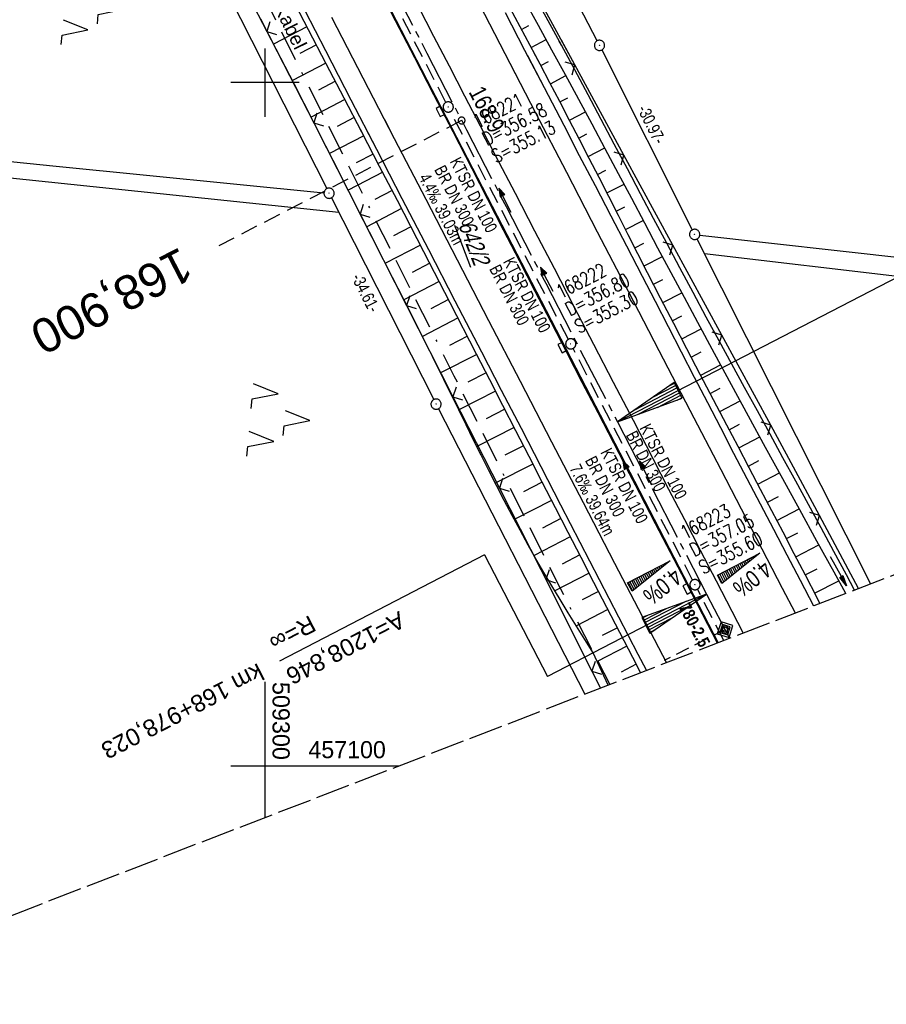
# Model space of a CAD drawing. Extents: x 508896 to 509497, y 457065 to 458031.
# Tile 3 of 44: x 509264 to 509391, y 457065 to 457209. Entities that reach past the tile are written whole.
import ezdxf
from ezdxf.enums import TextEntityAlignment as Align

# ---------------------------------------------------------------- set-up
doc = ezdxf.new("R2010")
doc.units = 0
doc.header["$LTSCALE"] = 10
doc.header["$MEASUREMENT"] = 0
for name, pattern in [('ACAD_ISO16W100', [73, 15, -6.5, 15, -6.5, 15, -7, 1, -7]), ('ACHSE', [5.5, 4, -0.5, 0.5, -0.5]), ('AUSGEZOGEN', [0]), ('LT00', [0]), ('LT14', [0.6, 0.5, -0.1]), ('LT17', [0.15, 0.1, -0.05]), ('STRICHLINIE2', [0.375, 0.25, -0.125])]:
    doc.linetypes.add(name, pattern=pattern)
doc.layers.get('0').update_dxf_attribs({"linetype": 'LT00'})
for name, color, linetype in [('--EK_FBR', 1, 'LT00'), ('--EK_Halt-Pfeil', 4, 'LT00'), ('--EK_Haltung', 7, 'STRICHLINIE2'), ('--EK_Haltung-Text', 140, 'LT00'), ('--EK_Schacht-Text', 5, 'LT00'), ('--EK_ST-93-1', 30, 'LT17'), ('--EK_STATIONSZEICHEN', 19, 'LT00'), ('--EK_STATIONSZEICHEN_NR', 19, 'LT17'), ('--EL_DFK_AB_L', 21, 'LT00'), ('--EL_DFK_AB_P', 7, 'LT00'), ('--EL_Halt-Pfeil', 4, 'LT00'), ('--EL_Haltung', 182, 'STRICHLINIE2'), ('--EL_Haltung-Text', 182, 'LT00'), ('-AX-093', 35, 'ACHSE'), ('-EL-93-1', 250, 'LT00'), ('-QUE-20O', 11, 'LT00'), ('-QUE-20W', 11, 'LT00'), ('-ST-93-1', 250, 'LT00'), ('-STATIONSZEICHEN', 19, 'LT00'), ('-STATIONZEICHEN_NR', 19, 'LT00'), ('ABSTAND', 8, 'LT00'), ('BAB-KABEL', 220, 'ACAD_ISO16W100'), ('BAB-KABEL_TEXT', 221, 'Continuous'), ('DFK_AB_FLNR', 7, 'Continuous'), ('DFK_AB_L', 21, 'LT00'), ('DFK_AB_P', 7, 'LT00'), ('DFK_KATASTER', 250, 'LT00'), ('DFK_NUTZUNG', 250, 'LT00'), ('DFK_TOPO-ANL', 252, 'LT00'), ('PFEIL', 140, 'AUSGEZOGEN'), ('V113_AFBR_BAB', 250, 'LT00'), ('V113_BOESCH', 250, 'LT00'), ('V113_BOSCHUNG', 250, 'LT00'), ('V113_GRABEN', 250, 'LT00'), ('V113_H_BORD', 8, 'LT00'), ('V113_KA_PRUF', 182, 'LT00'), ('V113_LD_MARK', 250, 'LT00'), ('V113_RASTER', 250, 'LT00'), ('V113_SINKK', 182, 'LT00'), ('V113_ZAUN', 40, 'LT00'), ('V114_AFBR_BAB', 250, 'LT00'), ('V114_BOESCH', 250, 'LT00'), ('V114_BOSCHUNG', 250, 'LT00'), ('V114_GRABEN', 250, 'LT00'), ('V114_H_BORD', 8, 'LT00'), ('V114_KA_PRUF', 182, 'LT00'), ('V114_LD_MARK', 250, 'LT00'), ('V114_RASTER', 250, 'LT00'), ('V114_SINKK', 182, 'LT00'), ('V114_ZAUN', 40, 'LT00')]:
    doc.layers.add(name, color=color, linetype=linetype)
doc.layers.add('-BLATT_113-RAND', color=7, linetype='LT14', plot=False)
doc.styles.add('Arial', font='ARIAL.TTF')
doc.styles.add('Beschrift', font='ARIAL.TTF')
doc.styles.add('Haltungsbeschriftung', font='ARIAL.TTF', dxfattribs={"width": 0.75})
doc.styles.add('Knoten', font='ARIALBD.TTF', dxfattribs={"width": 0.8, "height": 1.8})
doc.styles.add('schachtbeschriftung', font='romans.shx', dxfattribs={"width": 0.75, "height": 2})
doc.styles.get("Standard").update_dxf_attribs({"font": 'ARIAL.TTF'})

# ---------------------------------------------------------------- blocks, each defined once
blk = doc.blocks.new('SYMB0003')
at = {"color": 0, "linetype": 'ByBlock'}
for p, q in [((-0.015712, 0), (0.010166, 0.012015)), ((0, -0.021257), (-0.015712, 0)), ((0.010166, 0.012015), (0, -0.021257))]:
    blk.add_line(p, q, dxfattribs=at)
for points in [[(-0.031395, 0.499013), (-0.093691, 0.491144), (-0.154509, 0.475528), (-0.21289, 0.452414), (-0.267913, 0.422164), (-0.318712, 0.385257), (-0.364484, 0.342274), (-0.404509, 0.293893), (-0.438154, 0.240877), (-0.464888, 0.184062), (-0.484292, 0.124345), (-0.496058, 0.062667), (-0.5, 0)], [(-0.5, 0), (-0.496058, -0.062667), (-0.484292, -0.124345), (-0.464888, -0.184062), (-0.438154, -0.240877), (-0.404509, -0.293893), (-0.364485, -0.342274), (-0.318712, -0.385257), (-0.267914, -0.422164), (-0.21289, -0.452414), (-0.154509, -0.475529), (-0.093691, -0.491144), (-0.031395, -0.499014), (0.031395, -0.499014)], [(0.5, 0), (0.496057, 0.062667), (0.484292, 0.124345), (0.464888, 0.184062), (0.438153, 0.240877), (0.404509, 0.293893), (0.364484, 0.342274), (0.318712, 0.385257), (0.267913, 0.422164), (0.21289, 0.452414), (0.154509, 0.475528), (0.093691, 0.491144), (0.031395, 0.499013), (-0.031395, 0.499013)], [(0.031395, -0.499014), (0.093691, -0.491144), (0.154509, -0.475529), (0.21289, -0.452414), (0.267914, -0.422164), (0.318712, -0.385257), (0.364485, -0.342274), (0.404509, -0.293893), (0.438154, -0.240877), (0.464889, -0.184062), (0.484292, -0.124345), (0.496058, -0.062667), (0.5, 0)]]:
    blk.add_lwpolyline(points, dxfattribs=at)
blk = doc.blocks.new('SYMB7221')
at = {"color": 0, "linetype": 'ByBlock'}
for p, q in [((0, 0.435), (-0.11, 0.065)), ((0.11, 0.065), (0, 0.435)), ((0.25, 0.065), (0.11, 0.065)), ((-0.35, -0.065), (-0.46, -0.435)), ((0.35, -0.065), (0.24, -0.435))]:
    blk.add_line(p, q, dxfattribs=at)
for points in [[(-0.1, -0.435), (-0.24, -0.435), (-0.35, -0.065)], [(0.6, -0.435), (0.46, -0.435), (0.35, -0.065)]]:
    blk.add_lwpolyline(points, dxfattribs=at)
blk = doc.blocks.new('Pfreil3')
at = {"layer": 'PFEIL'}
blk.add_hatch(color=256, dxfattribs=at).paths.add_polyline_path([(-1.55, 0.27), (-1.55, -0.27), (0, 0)])
for p, q in [((-1.55, 0), (-4.83, 0)), ((-1.55, -0.27), (-1.55, 0.27)), ((-1.55, 0.27), (0, 0)), ((0, 0), (-1.55, -0.27))]:
    blk.add_line(p, q, dxfattribs=at)
blk = doc.blocks.new('SYMB0024')
at = {"color": 0, "linetype": 'ByBlock'}
for p, q in [((-0.5, 0.5), (0, 0)), ((0, 0), (0.5, 0.5))]:
    blk.add_line(p, q, dxfattribs=at)
blk = doc.blocks.new('SYMB0652')
at = {"color": 0, "linetype": 'ByBlock'}
blk.add_lwpolyline([(-0.15, -0.075), (0.15, -0.075), (0.15, 0.075), (-0.15, 0.075), (-0.15, -0.075)], dxfattribs=at)
blk = doc.blocks.new('SYMB0070')
at = {"color": 0, "linetype": 'ByBlock'}
for p, q in [((-0.5, 0), (0.2, 0)), ((0.5, 0), (0.2, 0.1)), ((0.2, 0.1), (0.2, 0)), ((0.468, 0), (0.21, 0.086)), ((0.21, 0.086), (0.21, -0.086)), ((0.21, -0.086), (0.468, 0)), ((0.22, -0.072), (0.437, 0)), ((0.23, -0.058), (0.405, 0)), ((0.24, -0.045), (0.374, 0)), ((0.342, 0), (0.25, 0.031)), ((0.25, 0.031), (0.25, -0.031)), ((0.25, -0.031), (0.342, 0)), ((0.26, -0.017), (0.31, 0)), ((0.27, -0.003), (0.279, 0))]:
    blk.add_line(p, q, dxfattribs=at)
for points in [[(0.2, 0), (0.2, -0.1), (0.5, 0)], [(0.437, 0), (0.22, 0.072), (0.22, -0.072)], [(0.405, 0), (0.23, 0.058), (0.23, -0.058)], [(0.374, 0), (0.24, 0.045), (0.24, -0.045)], [(0.31, 0), (0.26, 0.017), (0.26, -0.017)], [(0.279, 0), (0.27, 0.003), (0.27, -0.003)]]:
    blk.add_lwpolyline(points, dxfattribs=at)
blk = doc.blocks.new('SYMB18')
at = {"color": 0, "linetype": 'ByBlock'}
for p, q in [((1, 0.13), (0, 0)), ((0.000669, 0), (1, 0)), ((0.307692, 0.04), (1, 0.04)), ((0.615385, 0.08), (1, 0.08)), ((0.923077, 0.12), (1, 0.12)), ((0.307692, -0.04), (1, -0.04)), ((0.615385, -0.08), (1, -0.08)), ((0.923077, -0.12), (1, -0.12))]:
    blk.add_line(p, q, dxfattribs=at)
at = {"color": 0, "linetype": 'ByBlock', "flags": 128}
blk.add_lwpolyline([(0, 0), (1, -0.13), (1, 0.13)], dxfattribs=at)
blk = doc.blocks.new('SYMB2')
at = {"color": 0, "linetype": 'ByBlock', "flags": 128}
for points in [[(-0.031395, 0.499013), (-0.093691, 0.491144), (-0.154509, 0.475528), (-0.21289, 0.452414), (-0.267913, 0.422164), (-0.318712, 0.385257), (-0.364484, 0.342274), (-0.404509, 0.293893), (-0.438154, 0.240877), (-0.464888, 0.184062), (-0.484292, 0.124345), (-0.496058, 0.062667), (-0.5, 0)], [(-0.5, 0), (-0.496058, -0.062667), (-0.484292, -0.124345), (-0.464888, -0.184062), (-0.438154, -0.240877), (-0.404509, -0.293893), (-0.364485, -0.342274), (-0.318712, -0.385257), (-0.267914, -0.422164), (-0.21289, -0.452414), (-0.154509, -0.475529), (-0.093691, -0.491144), (-0.031395, -0.499014), (0.031395, -0.499014)], [(0.5, 0), (0.496057, 0.062667), (0.484292, 0.124345), (0.464888, 0.184062), (0.438153, 0.240877), (0.404509, 0.293893), (0.364484, 0.342274), (0.318712, 0.385257), (0.267913, 0.422164), (0.21289, 0.452414), (0.154509, 0.475528), (0.093691, 0.491144), (0.031395, 0.499013), (-0.031395, 0.499013)], [(0.031395, -0.499014), (0.093691, -0.491144), (0.154509, -0.475529), (0.21289, -0.452414), (0.267914, -0.422164), (0.318712, -0.385257), (0.364485, -0.342274), (0.404509, -0.293893), (0.438154, -0.240877), (0.464889, -0.184062), (0.484292, -0.124345), (0.496058, -0.062667), (0.5, 0)]]:
    blk.add_lwpolyline(points, dxfattribs=at)
blk = doc.blocks.new('Netzknoten_SYMB')
at = {"flags": 128}
blk.add_lwpolyline([(0, -0.864), (0.864, 0), (0, 0.864), (-0.864, 0)], close=True, dxfattribs=at)
blk.add_circle((0, 0), 0.36)

msp = doc.modelspace()

# ---------------------------------------------------------------- linework, layer by layer
at = {"layer": '--EK_FBR', "color": 2}
for points in [[(509316.7, 457213.71), (509319.07, 457209.11), (509321.87, 457203.68), (509324.67, 457198.26), (509327.47, 457192.83), (509330.27, 457187.41), (509332.57, 457182.93), (509334.88, 457178.45), (509337.19, 457173.96), (509339.5, 457169.48), (509341.81, 457165), (509344.1, 457160.57), (509346.39, 457156.14), (509348.69, 457151.71), (509350.99, 457147.28), (509353.29, 457142.85), (509357.11, 457135.48), (509360.93, 457128.12), (509364.75, 457120.75), (509366.18, 457117.98)], [(509322.4, 457211.2), (509324.67, 457206.81), (509326.94, 457202.43), (509329.21, 457198.06), (509331.48, 457193.68), (509333.76, 457189.3), (509336.61, 457183.81), (509339.46, 457178.32), (509342.31, 457172.83), (509345.16, 457167.33), (509348.06, 457161.74), (509350.96, 457156.16), (509353.86, 457150.57), (509356.75, 457144.98), (509359.06, 457140.51), (509361.37, 457136.04), (509363.69, 457131.57), (509366, 457127.1), (509368.31, 457122.64), (509369.97, 457119.44)], [(509328.45, 457199.52), (509329.21, 457198.06), (509331.48, 457193.68), (509333.76, 457189.3), (509336.61, 457183.81), (509339.46, 457178.32), (509342.31, 457172.83), (509345.16, 457167.33), (509348.06, 457161.74), (509350.96, 457156.16), (509353.86, 457150.57), (509356.75, 457144.98), (509359.06, 457140.51), (509361.37, 457136.04), (509363.69, 457131.57), (509366, 457127.1), (509368.31, 457122.64), (509369.97, 457119.44)], [(509324.85, 457197.91), (509327.47, 457192.83), (509330.27, 457187.41), (509332.57, 457182.93), (509334.88, 457178.45), (509337.19, 457173.96), (509339.5, 457169.48), (509341.81, 457165), (509344.1, 457160.57), (509346.39, 457156.14), (509348.69, 457151.71), (509350.99, 457147.28), (509353.29, 457142.85), (509357.11, 457135.48), (509360.93, 457128.12), (509364.75, 457120.75), (509366.18, 457117.98)]]:
    msp.add_lwpolyline(points, dxfattribs=at)
at = {"layer": '--EK_FBR'}
for points in [[(509355.81, 457113.98), (509354.62, 457116.29), (509351.79, 457121.75), (509348.96, 457127.22), (509346.14, 457132.69), (509343.31, 457138.16), (509340.42, 457143.75), (509337.52, 457149.35), (509334.62, 457154.94), (509331.72, 457160.54), (509327.84, 457168.02), (509323.96, 457175.51), (509320.09, 457182.99), (509316.36, 457190.2), (509312.63, 457197.41), (509308.91, 457204.63), (509305.87, 457210.5)], [(509335.15, 457210.26), (509338, 457204.76), (509340.85, 457199.26), (509343.71, 457193.76), (509346, 457189.35), (509348.3, 457184.93), (509350.59, 457180.52), (509352.88, 457176.1), (509355.17, 457171.68), (509357.08, 457167.99), (509358.99, 457164.29), (509360.9, 457160.59), (509362.81, 457156.89), (509364.73, 457153.2), (509366.64, 457149.5), (509368.58, 457145.78), (509370.52, 457142.06), (509372.47, 457138.34), (509374.41, 457134.62), (509376.36, 457130.9), (509378.3, 457127.18), (509380.26, 457123.42)], [(509338.41, 457203.98), (509340.85, 457199.26), (509343.71, 457193.76), (509346, 457189.35), (509348.3, 457184.93), (509350.59, 457180.52), (509352.88, 457176.1), (509355.17, 457171.68), (509357.08, 457167.99), (509358.99, 457164.29), (509360.9, 457160.59), (509362.81, 457156.89), (509364.73, 457153.2), (509366.64, 457149.5), (509368.58, 457145.78), (509370.52, 457142.06), (509372.47, 457138.34), (509374.41, 457134.62), (509376.36, 457130.9), (509378.3, 457127.18), (509380.26, 457123.42)], [(509355.81, 457113.98), (509354.62, 457116.29), (509351.79, 457121.75), (509348.96, 457127.22), (509346.14, 457132.69), (509343.31, 457138.16), (509340.42, 457143.75), (509337.52, 457149.35), (509334.62, 457154.94), (509331.72, 457160.54), (509327.84, 457168.02), (509323.96, 457175.51), (509320.09, 457182.99), (509316.36, 457190.2), (509314.71, 457193.38)]]:
    msp.add_lwpolyline(points, dxfattribs=at)
at = {"layer": '--EK_Haltung'}
for p, q in [((509326.48, 457197.09), (509308.83, 457231.42)), ((509344.4, 457162.42), (509327.16, 457195.76)), ((509362.58, 457127.19), (509345.09, 457161.09)), ((509367.14, 457118.35), (509363.27, 457125.86))]:
    msp.add_line(p, q, dxfattribs=at)
at = {"layer": '--EK_ST-93-1', "ltscale": 2.5}
msp.add_line((509328.78, 457194.45), (509293.24, 457176.1), dxfattribs=at)
at = {"layer": '--EK_STATIONSZEICHEN_NR', "ltscale": 2}
msp.add_line((509367.32, 457119.93), (509358.41, 457115.4), dxfattribs=at)
at = {"layer": '--EL_DFK_AB_L'}
for p, q in [((509348.61, 457206.12), (509283.27, 457332.7)), ((509241.32, 457318.02), (509309.05, 457184.48)), ((509349.29, 457204.78), (509362.53, 457178.45)), ((509309.73, 457183.14), (509324.7, 457153.61)), ((509363.21, 457177.11), (509388.61, 457126.64)), ((509325.38, 457152.27), (509346.8, 457110.5))]:
    msp.add_line(p, q, dxfattribs=at)
at = {"layer": '--EL_Haltung'}
for p, q in [((509326.48, 457197.09), (509308.83, 457231.42)), ((509344.4, 457162.42), (509327.16, 457195.76)), ((509362.58, 457127.19), (509345.09, 457161.09)), ((509367.14, 457118.35), (509363.27, 457125.86))]:
    msp.add_line(p, q, dxfattribs=at)
at = {"layer": '-AX-093', "ltscale": 0.2}
msp.add_lwpolyline([(509317.92, 457215.54), (509323.7, 457204.31), (509329.49, 457193.08), (509335.28, 457181.85), (509341.08, 457170.63), (509351.58, 457150.35), (509364.62, 457125.15), (509367.97, 457118.67)], dxfattribs=at)
at = {"layer": '-BLATT_113-RAND'}
msp.add_lwpolyline([(508896.03, 457928.01), (509229.23, 457065.1), (509496.96, 457168.48), (509163.77, 458031.39), (508896.03, 457928.01)], dxfattribs=at)
at = {"layer": '-EL-93-1'}
for p, q in [((509356.02, 457152.65), (509411.08, 457181.15)), ((509332.14, 457130.86), (509302.14, 457115.33)), ((509332.14, 457130.86), (509341.34, 457113.1)), ((509360.18, 457122.85), (509341.34, 457113.1))]:
    msp.add_line(p, q, dxfattribs=at)
at = {"layer": '-QUE-20O'}
for p, q in [((509371.06, 457130.43), (509371.2, 457130.16)), ((509371.44, 457130.35), (509371.33, 457130.57)), ((509371.6, 457130.71), (509371.68, 457130.54)), ((509371.92, 457130.74), (509371.86, 457130.85)), ((509372.13, 457130.98), (509372.16, 457130.93)), ((509372.4, 457131.12), (509372.4, 457131.12)), ((509368.58, 457128.06), (509368.13, 457128.92)), ((509368.4, 457129.05), (509368.82, 457128.25)), ((509369.06, 457128.44), (509368.67, 457129.19)), ((509368.93, 457129.33), (509369.29, 457128.63)), ((509369.53, 457128.82), (509369.2, 457129.47)), ((509369.47, 457129.6), (509369.77, 457129.01)), ((509370.01, 457129.21), (509369.73, 457129.74)), ((509370, 457129.88), (509370.25, 457129.4)), ((509370.49, 457129.59), (509370.27, 457130.02)), ((509370.53, 457130.16), (509370.73, 457129.78)), ((509370.97, 457129.97), (509370.8, 457130.29)), ((509366.27, 457127.95), (509366.91, 457126.72)), ((509367.14, 457126.91), (509366.54, 457128.09)), ((509366.8, 457128.23), (509367.38, 457127.1)), ((509367.62, 457127.29), (509367.07, 457128.36)), ((509367.33, 457128.5), (509367.86, 457127.48)), ((509368.1, 457127.68), (509367.6, 457128.64)), ((509367.87, 457128.78), (509368.34, 457127.87))]:
    msp.add_line(p, q, dxfattribs=at)
msp.add_lwpolyline([(509366.85, 457126.67), (509366.2, 457127.91), (509372.42, 457131.13), (509366.85, 457126.67)], dxfattribs=at)
at = {"layer": '-QUE-20W'}
for p, q in [((509357.4, 457129.03), (509357.59, 457128.65)), ((509357.83, 457128.85), (509357.66, 457129.17)), ((509357.93, 457129.31), (509358.07, 457129.04)), ((509358.31, 457129.23), (509358.2, 457129.45)), ((509358.46, 457129.58), (509358.55, 457129.42)), ((509358.79, 457129.61), (509358.73, 457129.72)), ((509358.99, 457129.86), (509359.02, 457129.8)), ((509359.26, 457129.99), (509359.26, 457130)), ((509354.96, 457126.55), (509354.47, 457127.52)), ((509354.73, 457127.65), (509355.2, 457126.74)), ((509355.44, 457126.93), (509355, 457127.79)), ((509355.26, 457127.93), (509355.68, 457127.12)), ((509355.92, 457127.32), (509355.53, 457128.07)), ((509355.8, 457128.2), (509356.16, 457127.51)), ((509356.4, 457127.7), (509356.06, 457128.34)), ((509356.33, 457128.48), (509356.64, 457127.89)), ((509356.88, 457128.08), (509356.6, 457128.62)), ((509356.86, 457128.76), (509357.11, 457128.27)), ((509357.35, 457128.46), (509357.13, 457128.89)), ((509353.13, 457126.83), (509353.77, 457125.6)), ((509354.01, 457125.79), (509353.4, 457126.96)), ((509353.67, 457127.1), (509354.25, 457125.98)), ((509354.49, 457126.17), (509353.93, 457127.24)), ((509354.2, 457127.38), (509354.72, 457126.36))]:
    msp.add_line(p, q, dxfattribs=at)
msp.add_lwpolyline([(509353.71, 457125.55), (509353.07, 457126.79), (509359.28, 457130.01), (509353.71, 457125.55)], dxfattribs=at)
at = {"layer": 'BAB-KABEL', "ltscale": 0.03, "flags": 128}
msp.add_lwpolyline([(509027.44, 457978.74), (509029.99, 457962.29), (509036.08, 457925.56), (509042.53, 457891.09), (509050.2, 457856.61), (509058.31, 457823.55), (509063.57, 457801.98), (509070.72, 457774.03), (509076, 457755.23), (509080.34, 457739.42), (509090.91, 457703.84), (509097.73, 457681.36), (509107.5, 457647.72), (509111.88, 457634.12), (509120.02, 457610.43), (509126.82, 457590.34), (509133.91, 457568.29), (509141.67, 457548.68), (509152.54, 457521.07), (509161.52, 457500.8), (509168.37, 457485.51), (509176.77, 457466.9), (509181.8, 457454.99), (509189.7, 457436.66), (509196.25, 457421.57), (509205.15, 457401.07), (509215.57, 457378.89), (509222.29, 457363.75), (509225.65, 457356.88), (509234.56, 457339.56), (509240.77, 457328.99), (509247.49, 457315.7), (509253.71, 457303.62), (509259.41, 457292.89), (509271.51, 457267.52), (509283.45, 457244.12), (509295.2, 457221.98), (509305.27, 457201.69), (509314.94, 457182.4), (509327.66, 457157.09), (509343.19, 457126.02), (509350.45, 457111.91)], dxfattribs=at)
at = {"layer": 'DFK_AB_L'}
for p, q in [((509348.61, 457206.12), (509283.27, 457332.7)), ((509241.32, 457318.02), (509309.05, 457184.48)), ((509349.29, 457204.78), (509362.53, 457178.45)), ((509309.73, 457183.14), (509324.7, 457153.61)), ((509363.21, 457177.11), (509388.61, 457126.64)), ((509325.38, 457152.27), (509346.8, 457110.5))]:
    msp.add_line(p, q, dxfattribs=at)
at = {"layer": 'DFK_KATASTER'}
for p, q in [((509206.74, 457194.14), (509269.46, 457187.77)), ((509269.46, 457187.77), (509308.64, 457183.88)), ((509363.62, 457177.69), (509466.39, 457166.07))]:
    msp.add_line(p, q, dxfattribs=at)
at = {"layer": 'DFK_TOPO-ANL'}
for p, q in [((509261.82, 457186.17), (509310.8, 457181.02)), ((509364.29, 457174.98), (509422.89, 457168.11))]:
    msp.add_line(p, q, dxfattribs=at)
at = {"layer": 'V113_AFBR_BAB', "color": 0}
for points in [[(509316.7, 457213.71), (509319.07, 457209.11), (509321.87, 457203.68), (509324.67, 457198.26), (509327.47, 457192.83), (509330.27, 457187.41), (509332.57, 457182.93), (509334.88, 457178.45), (509337.19, 457173.96), (509339.5, 457169.48), (509341.81, 457165), (509344.1, 457160.57), (509346.39, 457156.14), (509348.69, 457151.71), (509350.99, 457147.28), (509353.29, 457142.85), (509357.11, 457135.48), (509360.93, 457128.12), (509364.75, 457120.75), (509366.18, 457117.98)], [(509322.4, 457211.2), (509324.67, 457206.81), (509326.94, 457202.43), (509329.21, 457198.06), (509331.48, 457193.68), (509333.76, 457189.3), (509336.61, 457183.81), (509339.46, 457178.32), (509342.31, 457172.83), (509345.16, 457167.33), (509348.06, 457161.74), (509350.96, 457156.16), (509353.86, 457150.57), (509356.75, 457144.98), (509359.06, 457140.51), (509361.37, 457136.04), (509363.69, 457131.57), (509366, 457127.1), (509368.31, 457122.64), (509369.97, 457119.44)]]:
    msp.add_lwpolyline(points, dxfattribs=at)
at = {"layer": 'V113_AFBR_BAB'}
for points in [[(509355.81, 457113.98), (509354.62, 457116.29), (509351.79, 457121.75), (509348.96, 457127.22), (509346.14, 457132.69), (509343.31, 457138.16), (509340.42, 457143.75), (509337.52, 457149.35), (509334.62, 457154.94), (509331.72, 457160.54), (509327.84, 457168.02), (509323.96, 457175.51), (509320.09, 457182.99), (509316.36, 457190.2), (509312.63, 457197.41), (509308.91, 457204.63), (509305.87, 457210.5)], [(509335.15, 457210.26), (509338, 457204.76), (509340.85, 457199.26), (509343.71, 457193.76), (509346, 457189.35), (509348.3, 457184.93), (509350.59, 457180.52), (509352.88, 457176.1), (509355.17, 457171.68), (509357.08, 457167.99), (509358.99, 457164.29), (509360.9, 457160.59), (509362.81, 457156.89), (509364.73, 457153.2), (509366.64, 457149.5), (509368.58, 457145.78), (509370.52, 457142.06), (509372.47, 457138.34), (509374.41, 457134.62), (509376.36, 457130.9), (509378.3, 457127.18), (509380.26, 457123.42)]]:
    msp.add_lwpolyline(points, dxfattribs=at)
at = {"layer": 'V113_BOESCH'}
for points in [[(509354.96, 457113.65), (509353.81, 457115.87), (509351.92, 457119.52), (509350.03, 457123.17), (509348.14, 457126.82), (509346.25, 457130.47), (509344.37, 457134.13), (509342.49, 457137.78), (509340.56, 457141.52), (509338.64, 457145.27), (509336.73, 457149.02), (509334.81, 457152.76), (509332.89, 457156.51), (509330.97, 457160.26), (509327.12, 457167.76), (509323.25, 457175.25), (509319.38, 457182.74), (509316.78, 457187.74), (509314.18, 457192.74), (509311.58, 457197.74), (509308.98, 457202.74), (509306.38, 457207.74), (509303.78, 457212.74)], [(509381.2, 457123.78), (509380.79, 457124.57), (509379.08, 457127.9), (509377.45, 457131.05), (509375.81, 457134.19), (509374.17, 457137.33), (509372.52, 457140.47), (509370.87, 457143.61), (509369.22, 457146.75), (509367.57, 457149.88), (509365.63, 457153.59), (509363.68, 457157.3), (509361.75, 457161.01), (509359.82, 457164.72), (509357.9, 457168.44), (509355.99, 457172.16), (509354.56, 457174.95), (509353.14, 457177.74), (509351.72, 457180.53), (509350.3, 457183.33), (509348.88, 457186.12), (509347.45, 457188.91), (509346.02, 457191.69), (509344.57, 457194.47), (509343.14, 457197.22), (509341.7, 457199.95), (509340.25, 457202.69), (509338.8, 457205.42), (509337.34, 457208.15), (509335.88, 457210.88)], [(509350.24, 457111.83), (509348.01, 457116.54), (509346.8, 457118.5), (509345.58, 457120.45), (509344.38, 457122.41), (509343.18, 457124.37), (509341.99, 457126.34), (509340.82, 457128.32), (509339.66, 457130.31), (509338.53, 457132.3), (509337.33, 457134.47), (509336.16, 457136.64), (509335, 457138.83), (509333.87, 457141.03), (509332.75, 457143.24), (509331.64, 457145.45), (509330.54, 457147.67), (509329.45, 457149.89), (509328.36, 457152.12), (509327.27, 457154.34), (509326.17, 457156.56), (509324.52, 457159.9), (509322.85, 457163.23), (509321.18, 457166.56), (509319.5, 457169.88), (509317.81, 457173.2), (509316.13, 457176.52), (509314.44, 457179.83), (509312.64, 457183.36), (509310.85, 457186.89), (509309.06, 457190.42), (509307.26, 457193.95), (509305.46, 457197.48), (509303.66, 457201), (509301.85, 457204.52), (509299.4, 457209.27)]]:
    msp.add_lwpolyline(points, dxfattribs=at)
at = {"layer": 'V113_BOSCHUNG'}
for p, q in [((509306.15, 457208.17), (509301.28, 457205.64)), ((509337.54, 457207.77), (509338.63, 457208.35)), ((509307.54, 457205.51), (509305.1, 457204.24)), ((509338.95, 457205.13), (509341.17, 457206.3)), ((509308.92, 457202.85), (509304.02, 457200.3)), ((509340.36, 457202.48), (509341.48, 457203.07)), ((509341.77, 457199.83), (509344.03, 457201.03)), ((509310.31, 457200.19), (509307.85, 457198.91)), ((509311.69, 457197.53), (509306.75, 457194.96)), ((509343.16, 457197.17), (509344.31, 457197.78)), ((509344.55, 457194.52), (509346.88, 457195.74)), ((509313.08, 457194.87), (509310.59, 457193.57)), ((509345.93, 457191.86), (509347.12, 457192.48)), ((509314.46, 457192.21), (509309.47, 457189.61)), ((509315.85, 457189.54), (509313.34, 457188.24)), ((509347.3, 457189.2), (509349.72, 457190.43)), ((509317.23, 457186.88), (509312.19, 457184.26)), ((509348.66, 457186.53), (509349.9, 457187.16)), ((509350.03, 457183.86), (509352.54, 457185.14)), ((509318.61, 457184.22), (509316.08, 457182.9)), ((509319.99, 457181.56), (509314.91, 457178.91)), ((509351.39, 457181.19), (509352.67, 457181.84)), ((509352.75, 457178.51), (509355.36, 457179.84)), ((509321.37, 457178.89), (509318.82, 457177.56)), ((509354.11, 457175.84), (509355.44, 457176.51)), ((509322.75, 457176.23), (509317.63, 457173.56)), ((509355.47, 457173.17), (509358.18, 457174.54)), ((509324.13, 457173.56), (509321.56, 457172.22)), ((509325.5, 457170.9), (509320.34, 457168.21)), ((509356.84, 457170.5), (509358.21, 457171.19)), ((509326.88, 457168.23), (509324.29, 457166.88)), ((509358.22, 457167.82), (509361, 457169.25)), ((509328.25, 457165.56), (509323.04, 457162.85)), ((509359.6, 457165.15), (509361, 457165.88)), ((509360.98, 457162.48), (509363.82, 457163.98)), ((509329.63, 457162.88), (509327, 457161.53)), ((509331, 457160.2), (509325.71, 457157.5)), ((509362.37, 457159.82), (509363.81, 457160.58)), ((509363.76, 457157.16), (509366.67, 457158.7)), ((509332.37, 457157.52), (509329.7, 457156.17)), ((509333.74, 457154.85), (509328.35, 457152.12)), ((509365.15, 457154.5), (509366.62, 457155.28)), ((509366.54, 457151.84), (509369.53, 457153.42)), ((509335.11, 457152.18), (509332.39, 457150.81)), ((509336.47, 457149.51), (509331, 457146.74)), ((509367.94, 457149.19), (509369.45, 457149.99)), ((509369.33, 457146.53), (509372.4, 457148.15)), ((509337.84, 457146.84), (509335.09, 457145.45)), ((509339.21, 457144.17), (509333.69, 457141.38)), ((509370.73, 457143.88), (509372.28, 457144.7)), ((509372.13, 457141.22), (509375.28, 457142.89)), ((509340.57, 457141.51), (509337.82, 457140.11)), ((509373.52, 457138.57), (509375.12, 457139.41)), ((509341.94, 457138.85), (509336.48, 457136.04)), ((509374.91, 457135.91), (509378.17, 457137.62)), ((509343.3, 457136.19), (509340.61, 457134.79)), ((509344.68, 457133.53), (509339.39, 457130.78)), ((509376.3, 457133.25), (509377.96, 457134.12)), ((509377.68, 457130.6), (509381.06, 457132.36)), ((509346.05, 457130.86), (509343.48, 457129.52)), ((509347.43, 457128.2), (509342.44, 457125.6)), ((509379.06, 457127.94), (509380.79, 457128.83)), ((509380.43, 457125.28), (509383.96, 457127.09)), ((509348.81, 457125.53), (509346.4, 457124.28)), ((509350.19, 457122.87), (509345.57, 457120.47)), ((509351.57, 457120.2), (509349.36, 457119.06)), ((509352.95, 457117.54), (509348.61, 457115.28)), ((509354.32, 457114.87), (509352.11, 457113.72))]:
    msp.add_line(p, q, dxfattribs=at)
at = {"layer": 'V113_GRABEN'}
for points in [[(509386.25, 457125.73), (509385.08, 457127.95), (509383.24, 457131.39), (509381.39, 457134.82), (509379.53, 457138.25), (509377.67, 457141.68), (509375.79, 457145.1), (509373.92, 457148.53), (509372.05, 457151.95), (509370.17, 457155.37), (509368.3, 457158.79), (509366.44, 457162.22), (509364.58, 457165.65), (509362.64, 457169.26), (509360.71, 457172.88), (509358.78, 457176.5), (509356.86, 457180.12), (509354.95, 457183.74), (509353.03, 457187.37), (509351.11, 457190.99), (509349.19, 457194.61), (509347.27, 457198.23), (509345.34, 457201.85), (509343.4, 457205.46), (509341.45, 457209.06), (509339.49, 457212.66)], [(509384.98, 457125.24), (509383.27, 457128.34), (509380.76, 457132.9), (509378.25, 457137.47), (509375.75, 457142.03), (509373.25, 457146.6), (509370.75, 457151.17), (509368.27, 457155.75), (509365.79, 457160.33), (509363.32, 457164.91), (509361.38, 457168.54), (509359.45, 457172.16), (509357.51, 457175.79), (509355.58, 457179.42), (509353.66, 457183.04), (509351.73, 457186.67), (509349.79, 457190.3), (509347.86, 457193.92), (509345.91, 457197.54), (509343.96, 457201.16), (509342, 457204.77), (509340.03, 457208.38), (509338.04, 457211.98)]]:
    msp.add_lwpolyline(points, dxfattribs=at)
at = {"layer": 'V113_H_BORD'}
msp.add_lwpolyline([(509042.25, 457984.46), (509051.96, 457925.92), (509063.65, 457867.24), (509080.34, 457796.2), (509092.22, 457751.55), (509119.94, 457660.36), (509144.41, 457590.77), (509169.44, 457526.6), (509196.66, 457462.52), (509226.85, 457396.41), (509237.29, 457374.3), (509273.52, 457300.18), (509300.02, 457247.77), (509301.77, 457242.87), (509307.31, 457232.16), (509330.36, 457187.46), (509366.29, 457118.02)], dxfattribs=at)
at = {"layer": 'V113_LD_MARK'}
for points in [[(509330.61, 457212.98), (509335.11, 457204.27), (509339.61, 457195.57), (509344.11, 457186.87), (509348.62, 457178.17), (509353.13, 457169.47), (509357.65, 457160.78), (509362.16, 457152.08), (509366.68, 457143.39), (509371.19, 457134.69), (509375.7, 457126), (509377.58, 457122.38)], [(509309.76, 457209.58), (509314.34, 457200.69), (509318.93, 457191.81), (509323.53, 457182.92), (509328.13, 457174.04), (509332.73, 457165.16), (509337.34, 457156.28), (509341.95, 457147.4), (509346.56, 457138.52), (509351.17, 457129.65), (509355.79, 457120.77), (509358.73, 457115.1)]]:
    msp.add_lwpolyline(points, dxfattribs=at)
at = {"layer": 'V113_RASTER'}
for p, q in [((509300, 457205), (509300, 457195)), ((509305, 457200), (509295, 457200)), ((509300, 457112.28), (509300, 457092.43)), ((509295, 457100), (509305, 457100)), ((509295, 457100), (509319.61, 457100))]:
    msp.add_line(p, q, dxfattribs=at)
at = {"layer": 'V113_ZAUN'}
for p, q in [((509293.4, 457220.8), (509300.29, 457207.48)), ((509352.52, 457189.4), (509345.36, 457202.58)), ((509307.14, 457194.13), (509313.93, 457180.76)), ((509359.68, 457176.22), (509352.52, 457189.4)), ((509313.93, 457180.76), (509320.72, 457167.38)), ((509366.85, 457163.04), (509359.68, 457176.22)), ((509320.72, 457167.38), (509327.51, 457154.01)), ((509374.01, 457149.86), (509366.85, 457163.04)), ((509327.51, 457154.01), (509334.31, 457140.64)), ((509386.86, 457125.96), (509381.13, 457136.66)), ((509341.1, 457127.26), (509347.85, 457113.87)), ((509347.85, 457113.87), (509349.1, 457111.38))]:
    msp.add_line(p, q, dxfattribs=at)
for points in [[(509345.36, 457202.58), (509339.78, 457212.85), (509338.24, 457215.78)], [(509300.29, 457207.48), (509304.22, 457199.87), (509307.14, 457194.13)], [(509381.13, 457136.66), (509377.01, 457144.33), (509374.01, 457149.86)], [(509334.31, 457140.64), (509340.36, 457128.73), (509341.1, 457127.26)]]:
    msp.add_lwpolyline(points, dxfattribs=at)
at = {"layer": 'V114_AFBR_BAB'}
for points in [[(509338.41, 457203.98), (509340.85, 457199.26), (509343.71, 457193.76), (509346, 457189.35), (509348.3, 457184.93), (509350.59, 457180.52), (509352.88, 457176.1), (509355.17, 457171.68), (509357.08, 457167.99), (509358.99, 457164.29), (509360.9, 457160.59), (509362.81, 457156.89), (509364.73, 457153.2), (509366.64, 457149.5), (509368.58, 457145.78), (509370.52, 457142.06), (509372.47, 457138.34), (509374.41, 457134.62), (509376.36, 457130.9), (509378.3, 457127.18), (509380.26, 457123.42)], [(509355.81, 457113.98), (509354.62, 457116.29), (509351.79, 457121.75), (509348.96, 457127.22), (509346.14, 457132.69), (509343.31, 457138.16), (509340.42, 457143.75), (509337.52, 457149.35), (509334.62, 457154.94), (509331.72, 457160.54), (509327.84, 457168.02), (509323.96, 457175.51), (509320.09, 457182.99), (509316.36, 457190.2), (509314.71, 457193.38)]]:
    msp.add_lwpolyline(points, dxfattribs=at)
at = {"layer": 'V114_AFBR_BAB', "color": 0}
for points in [[(509328.45, 457199.52), (509329.21, 457198.06), (509331.48, 457193.68), (509333.76, 457189.3), (509336.61, 457183.81), (509339.46, 457178.32), (509342.31, 457172.83), (509345.16, 457167.33), (509348.06, 457161.74), (509350.96, 457156.16), (509353.86, 457150.57), (509356.75, 457144.98), (509359.06, 457140.51), (509361.37, 457136.04), (509363.69, 457131.57), (509366, 457127.1), (509368.31, 457122.64), (509369.97, 457119.44)], [(509324.85, 457197.91), (509327.47, 457192.83), (509330.27, 457187.41), (509332.57, 457182.93), (509334.88, 457178.45), (509337.19, 457173.96), (509339.5, 457169.48), (509341.81, 457165), (509344.1, 457160.57), (509346.39, 457156.14), (509348.69, 457151.71), (509350.99, 457147.28), (509353.29, 457142.85), (509357.11, 457135.48), (509360.93, 457128.12), (509364.75, 457120.75), (509366.18, 457117.98)]]:
    msp.add_lwpolyline(points, dxfattribs=at)
at = {"layer": 'V114_BOESCH'}
for points in [[(509381.2, 457123.78), (509380.79, 457124.57), (509379.08, 457127.9), (509377.45, 457131.05), (509375.81, 457134.19), (509374.17, 457137.33), (509372.52, 457140.47), (509370.87, 457143.61), (509369.22, 457146.75), (509367.57, 457149.88), (509365.63, 457153.59), (509363.68, 457157.3), (509361.75, 457161.01), (509359.82, 457164.72), (509357.9, 457168.44), (509355.99, 457172.16), (509354.56, 457174.95), (509353.14, 457177.74), (509351.72, 457180.53), (509350.3, 457183.33), (509348.88, 457186.12), (509347.45, 457188.91), (509346.02, 457191.69), (509344.57, 457194.47), (509343.14, 457197.22), (509341.7, 457199.95), (509340.25, 457202.69), (509339.34, 457204.39)], [(509354.96, 457113.65), (509353.81, 457115.87), (509351.92, 457119.52), (509350.03, 457123.17), (509348.14, 457126.82), (509346.25, 457130.47), (509344.37, 457134.13), (509342.49, 457137.78), (509340.56, 457141.52), (509338.64, 457145.27), (509336.73, 457149.02), (509334.81, 457152.76), (509332.89, 457156.51), (509330.97, 457160.26), (509327.12, 457167.76), (509323.25, 457175.25), (509319.38, 457182.74), (509316.78, 457187.74), (509314.18, 457192.74), (509314.01, 457193.07)], [(509350.24, 457111.83), (509348.01, 457116.54), (509346.8, 457118.5), (509345.58, 457120.45), (509344.38, 457122.41), (509343.18, 457124.37), (509341.99, 457126.34), (509340.82, 457128.32), (509339.66, 457130.31), (509338.53, 457132.3), (509337.33, 457134.47), (509336.16, 457136.64), (509335, 457138.83), (509333.87, 457141.03), (509332.75, 457143.24), (509331.64, 457145.45), (509330.54, 457147.67), (509329.45, 457149.89), (509328.36, 457152.12), (509327.27, 457154.34), (509326.17, 457156.56), (509324.52, 457159.9), (509322.85, 457163.23), (509321.18, 457166.56), (509319.5, 457169.88), (509317.81, 457173.2), (509316.13, 457176.52), (509314.44, 457179.83), (509312.64, 457183.36), (509310.85, 457186.89), (509309.06, 457190.42), (509308.88, 457190.78)]]:
    msp.add_lwpolyline(points, dxfattribs=at)
at = {"layer": 'V114_BOSCHUNG'}
for p, q in [((509340.36, 457202.48), (509341.48, 457203.07)), ((509341.77, 457199.83), (509344.03, 457201.03)), ((509343.16, 457197.17), (509344.31, 457197.78)), ((509344.55, 457194.52), (509346.88, 457195.74)), ((509345.93, 457191.86), (509347.12, 457192.48)), ((509314.46, 457192.21), (509309.47, 457189.61)), ((509315.85, 457189.54), (509313.34, 457188.24)), ((509347.3, 457189.2), (509349.72, 457190.43)), ((509317.23, 457186.88), (509312.19, 457184.26)), ((509348.66, 457186.53), (509349.9, 457187.16)), ((509350.03, 457183.86), (509352.54, 457185.14)), ((509318.61, 457184.22), (509316.08, 457182.9)), ((509319.99, 457181.56), (509314.91, 457178.91)), ((509351.39, 457181.19), (509352.67, 457181.84)), ((509352.75, 457178.51), (509355.36, 457179.84)), ((509321.37, 457178.89), (509318.82, 457177.56)), ((509354.11, 457175.84), (509355.44, 457176.51)), ((509322.75, 457176.23), (509317.63, 457173.56)), ((509355.47, 457173.17), (509358.18, 457174.54)), ((509324.13, 457173.56), (509321.56, 457172.22)), ((509325.5, 457170.9), (509320.34, 457168.21)), ((509356.84, 457170.5), (509358.21, 457171.19)), ((509326.88, 457168.23), (509324.29, 457166.88)), ((509358.22, 457167.82), (509361, 457169.25)), ((509328.25, 457165.56), (509323.04, 457162.85)), ((509359.6, 457165.15), (509361, 457165.88)), ((509360.98, 457162.48), (509363.82, 457163.98)), ((509329.63, 457162.88), (509327, 457161.53)), ((509331, 457160.2), (509325.71, 457157.5)), ((509362.37, 457159.82), (509363.81, 457160.58)), ((509363.76, 457157.16), (509366.67, 457158.7)), ((509332.37, 457157.52), (509329.7, 457156.17)), ((509333.74, 457154.85), (509328.35, 457152.12)), ((509365.15, 457154.5), (509366.62, 457155.28)), ((509366.54, 457151.84), (509369.53, 457153.42)), ((509335.11, 457152.18), (509332.39, 457150.81)), ((509336.47, 457149.51), (509331, 457146.74)), ((509367.94, 457149.19), (509369.45, 457149.99)), ((509369.33, 457146.53), (509372.4, 457148.15)), ((509337.84, 457146.84), (509335.09, 457145.45)), ((509339.21, 457144.17), (509333.69, 457141.38)), ((509370.73, 457143.88), (509372.28, 457144.7)), ((509372.13, 457141.22), (509375.28, 457142.89)), ((509340.57, 457141.51), (509337.82, 457140.11)), ((509373.52, 457138.57), (509375.12, 457139.41)), ((509341.94, 457138.85), (509336.48, 457136.04)), ((509374.91, 457135.91), (509378.17, 457137.62)), ((509343.3, 457136.19), (509340.61, 457134.79)), ((509344.68, 457133.53), (509339.39, 457130.78)), ((509376.3, 457133.25), (509377.96, 457134.12)), ((509377.68, 457130.6), (509381.06, 457132.36)), ((509346.05, 457130.86), (509343.48, 457129.52)), ((509347.43, 457128.2), (509342.44, 457125.6)), ((509379.06, 457127.94), (509380.79, 457128.83)), ((509380.43, 457125.28), (509383.96, 457127.09)), ((509348.81, 457125.53), (509346.4, 457124.28)), ((509350.19, 457122.87), (509345.57, 457120.47)), ((509351.57, 457120.2), (509349.36, 457119.06)), ((509352.95, 457117.54), (509348.61, 457115.28)), ((509354.32, 457114.87), (509352.11, 457113.72))]:
    msp.add_line(p, q, dxfattribs=at)
at = {"layer": 'V114_GRABEN'}
for points in [[(509384.98, 457125.24), (509383.27, 457128.34), (509380.76, 457132.9), (509378.25, 457137.47), (509375.75, 457142.03), (509373.25, 457146.6), (509370.75, 457151.17), (509368.27, 457155.75), (509365.79, 457160.33), (509363.32, 457164.91), (509361.38, 457168.54), (509359.45, 457172.16), (509357.51, 457175.79), (509355.58, 457179.42), (509353.66, 457183.04), (509351.73, 457186.67), (509349.79, 457190.3), (509347.86, 457193.92), (509345.91, 457197.54), (509343.96, 457201.16), (509342, 457204.77), (509341.64, 457205.42)], [(509386.25, 457125.73), (509385.08, 457127.95), (509383.24, 457131.39), (509381.39, 457134.82), (509379.53, 457138.25), (509377.67, 457141.68), (509375.79, 457145.1), (509373.92, 457148.53), (509372.05, 457151.95), (509370.17, 457155.37), (509368.3, 457158.79), (509366.44, 457162.22), (509364.58, 457165.65), (509362.64, 457169.26), (509360.71, 457172.88), (509358.78, 457176.5), (509356.86, 457180.12), (509354.95, 457183.74), (509353.03, 457187.37), (509351.11, 457190.99), (509349.19, 457194.61), (509347.27, 457198.23), (509345.34, 457201.85), (509343.4, 457205.46), (509343.07, 457206.06)]]:
    msp.add_lwpolyline(points, dxfattribs=at)
at = {"layer": 'V114_H_BORD'}
msp.add_lwpolyline([(509324.95, 457197.96), (509330.36, 457187.46), (509366.29, 457118.02)], dxfattribs=at)
at = {"layer": 'V114_LD_MARK'}
for points in [[(509335.85, 457202.83), (509339.61, 457195.57), (509344.11, 457186.87), (509348.62, 457178.17), (509353.13, 457169.47), (509357.65, 457160.78), (509362.16, 457152.08), (509366.68, 457143.39), (509371.19, 457134.69), (509375.7, 457126), (509377.58, 457122.38)], [(509317.48, 457194.62), (509318.93, 457191.81), (509323.53, 457182.92), (509328.13, 457174.04), (509332.73, 457165.16), (509337.34, 457156.28), (509341.95, 457147.4), (509346.56, 457138.52), (509351.17, 457129.65), (509355.79, 457120.77), (509358.73, 457115.1)]]:
    msp.add_lwpolyline(points, dxfattribs=at)
at = {"layer": 'V114_RASTER'}
for p, q in [((509300, 457105), (509300, 457095)), ((509295, 457100), (509305, 457100))]:
    msp.add_line(p, q, dxfattribs=at)
at = {"layer": 'V114_ZAUN'}
for p, q in [((509345.36, 457202.58), (509343.39, 457206.2)), ((509352.52, 457189.4), (509345.36, 457202.58)), ((509308.85, 457190.76), (509313.93, 457180.76)), ((509359.68, 457176.22), (509352.52, 457189.4)), ((509313.93, 457180.76), (509320.72, 457167.38)), ((509366.85, 457163.04), (509359.68, 457176.22)), ((509320.72, 457167.38), (509327.51, 457154.01)), ((509374.01, 457149.86), (509366.85, 457163.04)), ((509327.51, 457154.01), (509334.31, 457140.64)), ((509386.86, 457125.96), (509381.13, 457136.66)), ((509341.1, 457127.26), (509347.85, 457113.87)), ((509347.85, 457113.87), (509349.1, 457111.38))]:
    msp.add_line(p, q, dxfattribs=at)
for points in [[(509381.13, 457136.66), (509377.01, 457144.33), (509374.01, 457149.86)], [(509334.31, 457140.64), (509340.36, 457128.73), (509341.1, 457127.26)]]:
    msp.add_lwpolyline(points, dxfattribs=at)

# ---------------------------------------------------------------- block references
at = {"layer": '--EK_Halt-Pfeil', "yscale": 4, "zscale": 4}
for p, xscale, rotation in [((509335.13, 457182.75), 3.999999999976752, 117.3450299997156), ((509355.71, 457142.87), 3.999999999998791, 117.2838700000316)]:
    msp.add_blockref('SYMB0070', p, dxfattribs=dict(at, xscale=xscale, rotation=rotation))
at = {"layer": '--EK_STATIONSZEICHEN', "linetype": 'Continuous', "lineweight": 0, "xscale": 1.500000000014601, "yscale": 1.5, "zscale": 1.5, "rotation": 206.9870077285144}
msp.add_blockref('Netzknoten_SYMB', (509367.32, 457119.93), dxfattribs=at)
at = {"layer": '--EL_DFK_AB_P', "xscale": 1.500000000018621, "yscale": 1.5, "zscale": 1.5, "rotation": 264.7377099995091}
for p in [(509348.95, 457205.45), (509309.39, 457183.81), (509362.87, 457177.78), (509325.04, 457152.94)]:
    msp.add_blockref('SYMB0003', p, dxfattribs=at)
at = {"layer": '--EL_Halt-Pfeil', "yscale": 4, "zscale": 4}
for p, xscale, rotation in [((509341.24, 457171.22), 3.999999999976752, 117.3450299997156), ((509353.29, 457142.85), 3.999999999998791, 117.2838700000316)]:
    msp.add_blockref('SYMB0070', p, dxfattribs=dict(at, xscale=xscale, rotation=rotation))
at = {"layer": '-EL-93-1', "yscale": 10, "zscale": 10}
for p, xscale, rotation in [((509351.58, 457150.35), 9.999999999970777, 27.36230400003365), ((509364.62, 457125.15), 9.99999999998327, 207.3620679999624)]:
    msp.add_blockref('SYMB18', p, dxfattribs=dict(at, xscale=xscale, rotation=rotation))
at = {"layer": '-ST-93-1', "rotation": 274.1956499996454}
msp.add_blockref('SYMB2', (509328.78, 457194.45), dxfattribs=at)
at = {"layer": '-STATIONSZEICHEN', "linetype": 'Continuous', "lineweight": 0, "rotation": 206.9870077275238}
msp.add_blockref('Netzknoten_SYMB', (509367.32, 457119.93), dxfattribs=at)
at = {"layer": 'DFK_AB_P', "xscale": 1.500000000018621, "yscale": 1.5, "zscale": 1.5, "rotation": 264.7377099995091}
for p in [(509348.95, 457205.45), (509309.39, 457183.81), (509362.87, 457177.78), (509325.04, 457152.94)]:
    msp.add_blockref('SYMB0003', p, dxfattribs=at)
at = {"layer": 'DFK_NUTZUNG', "xscale": 10.00000000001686, "yscale": 10, "zscale": 10, "rotation": 264.7377100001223}
for p in [(509275.07, 457211.14), (509302.25, 457150.92)]:
    msp.add_blockref('SYMB7221', p, dxfattribs=at)
at = {"layer": 'PFEIL', "rotation": 298.7272076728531}
msp.add_blockref('Pfreil3', (509385.08, 457126.35), dxfattribs=at)
at = {"layer": 'V113_KA_PRUF', "xscale": 1.499999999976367, "yscale": 1.5, "zscale": 1.5, "rotation": 291.1131099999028}
for p in [(509326.82, 457196.43), (509344.75, 457161.76), (509362.92, 457126.52)]:
    msp.add_blockref('SYMB0003', p, dxfattribs=at)
at = {"layer": 'V113_SINKK', "yscale": 4.5, "zscale": 4.5}
for p, xscale, rotation in [((509325.65, 457195.78), 4.499999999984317, 297.2926519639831), ((509343.48, 457161.21), 4.50000000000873, 297.3771014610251), ((509361.75, 457125.9), 4.500000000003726, 297.3844899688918)]:
    msp.add_blockref('SYMB0652', p, dxfattribs=dict(at, xscale=xscale, rotation=rotation))
at = {"layer": 'V113_ZAUN', "yscale": 2.099999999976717, "zscale": 2.1}
for p, xscale, rotation in [((509300.29, 457207.48), 2.100000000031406, 297.3289500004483), ((509345.36, 457202.58), 2.100000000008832, 118.5196200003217), ((509307.14, 457194.13), 2.100000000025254, 296.9280900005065), ((509352.52, 457189.4), 2.100000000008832, 118.5196200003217), ((509313.93, 457180.76), 2.100000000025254, 296.9280900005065), ((509359.68, 457176.22), 2.100000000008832, 118.5196200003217), ((509320.72, 457167.38), 2.100000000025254, 296.9280900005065), ((509366.85, 457163.04), 2.100000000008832, 118.5196200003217), ((509327.51, 457154.01), 2.100000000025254, 296.9280900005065), ((509374.01, 457149.86), 2.100000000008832, 118.5196200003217), ((509334.31, 457140.64), 2.100000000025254, 296.9280900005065), ((509381.13, 457136.66), 2.100000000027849, 118.1916999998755), ((509341.1, 457127.26), 2.100000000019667, 296.7453999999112), ((509347.85, 457113.87), 2.100000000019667, 296.7453999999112)]:
    msp.add_blockref('SYMB0024', p, dxfattribs=dict(at, xscale=xscale, rotation=rotation))
at = {"layer": 'V114_KA_PRUF', "xscale": 1.499999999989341, "yscale": 1.5, "zscale": 1.5, "rotation": 294.0840000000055}
for p in [(509326.82, 457196.43), (509344.75, 457161.76), (509362.92, 457126.52)]:
    msp.add_blockref('SYMB0003', p, dxfattribs=at)
at = {"layer": 'V114_SINKK', "zscale": 4.5}
for p, xscale, yscale, rotation in [((509325.65, 457195.78), 4.500000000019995, 4.499999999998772, 297.2713928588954), ((509343.48, 457161.21), 4.500000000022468, 4.499999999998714, 297.3770327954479), ((509361.75, 457125.9), 4.500000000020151, 4.500000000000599, 297.3844619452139)]:
    msp.add_blockref('SYMB0652', p, dxfattribs=dict(at, xscale=xscale, yscale=yscale, rotation=rotation))
at = {"layer": 'V114_ZAUN', "yscale": 2.099999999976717, "zscale": 2.1}
for p, xscale, rotation in [((509345.36, 457202.58), 2.100000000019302, 118.5191799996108), ((509352.52, 457189.4), 2.100000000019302, 118.5191799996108), ((509313.93, 457180.76), 2.100000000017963, 296.9282499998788), ((509359.68, 457176.22), 2.100000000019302, 118.5191799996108), ((509320.72, 457167.38), 2.100000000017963, 296.9282499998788), ((509366.85, 457163.04), 2.100000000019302, 118.5191799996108), ((509327.51, 457154.01), 2.100000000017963, 296.9282499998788), ((509374.01, 457149.86), 2.100000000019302, 118.5191799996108), ((509334.31, 457140.64), 2.100000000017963, 296.9282499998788), ((509381.13, 457136.66), 2.100000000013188, 118.1930400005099), ((509341.1, 457127.26), 2.100000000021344, 296.7462699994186), ((509347.85, 457113.87), 2.100000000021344, 296.7462699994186)]:
    msp.add_blockref('SYMB0024', p, dxfattribs=dict(at, xscale=xscale, rotation=rotation))

# ---------------------------------------------------------------- texts
at = {"layer": '--EK_Haltung-Text', "style": 'Haltungsbeschriftung', "width": 0.75}
for s, rotation, p in [('KTSR DN 100', -62.655, (509327, 457188.46)), ('BR DN 300', -62.655, (509324.72, 457187.28)), ('4.4‰ 39.03m', -62.655, (509322.45, 457186.11)), ('KTSR DN 100', -62.7161, (509349.05, 457145.89)), ('BR DN 300', -62.7161, (509346.78, 457144.72)), ('7.6‰ 39.64m', -62.7161, (509344.5, 457143.54))]:
    msp.add_text(s, height=1.8, rotation=rotation, dxfattribs=at).set_placement(p)
at = {"layer": '--EK_Schacht-Text', "style": 'schachtbeschriftung', "width": 0.75}
for s, rotation, p in [('168221', 27.2131, (509331.16, 457193.27)), ('D=356.58', 27.2131, (509332.48, 457190.71)), ('S=355.13', 27.2131, (509333.8, 457188.15)), ('168222', 27.345, (509343.31, 457168.34)), ('D=356.80', 27.345, (509344.64, 457165.79)), ('S=355.30', 27.345, (509345.96, 457163.23)), ('168223', 27.2839, (509361.49, 457133.11)), ('D=357.05', 27.2839, (509362.81, 457130.55)), ('S=355.60', 27.2839, (509364.13, 457127.99))]:
    msp.add_text(s, height=2, rotation=rotation, dxfattribs=at).set_placement(p)
at = {"layer": '--EK_ST-93-1', "style": 'Beschrift'}
msp.add_text('168,900', height=5, rotation=-152.709, dxfattribs=at).set_placement((509288.8, 457173.8), align=Align.MIDDLE_LEFT)
at = {"layer": '--EL_Haltung-Text', "style": 'Haltungsbeschriftung', "width": 0.75}
for s, rotation, p in [('KTSR DN 100', -62.655, (509334.8, 457173.81)), ('BR DN 300', -62.655, (509332.77, 457172.74)), ('KTSR DN 100', -62.7161, (509354.76, 457149.45)), ('BR DN 300', -62.7161, (509352.76, 457148.42))]:
    msp.add_text(s, height=1.8, rotation=rotation, dxfattribs=at).set_placement(p)
at = {"layer": '-EL-93-1', "style": 'Arial'}
msp.add_text('R=∞', height=2.5, rotation=207.3621, dxfattribs=at).set_placement((509301.45, 457116.66), align=Align.TOP_RIGHT)
msp.add_text('A=1208,846', height=2.5, rotation=207.3621, dxfattribs=at).set_placement((509302.83, 457114), align=Align.RIGHT)
msp.add_text('   km 168+978,023', height=2.5, rotation=207.3621, dxfattribs=at).set_placement((509302.14, 457115.33), align=Align.MIDDLE_LEFT)
at = {"layer": '-QUE-20O', "style": 'Beschrift', "width": 0.75}
msp.add_text('4.0%', height=2.5, rotation=-141.3281, dxfattribs=at).set_placement((509372.88, 457130.2))
at = {"layer": '-QUE-20W', "style": 'Beschrift', "width": 0.75}
msp.add_text('4.0%', height=2.5, rotation=-141.3281, dxfattribs=at).set_placement((509359.74, 457129.08))
at = {"layer": '-ST-93-1', "style": 'Beschrift', "width": 0.8}
msp.add_text('  168.9', height=2.5, rotation=-62.7092, dxfattribs=at).set_placement((509329.05, 457200.01))
at = {"layer": '-STATIONZEICHEN_NR', "style": 'Knoten', "width": 0.8}
msp.add_text('780-2.5', height=1.8, rotation=297.3568, dxfattribs=at).set_placement((509363.66, 457121.04), align=Align.TOP_CENTER)
at = {"layer": 'ABSTAND', "width": 0.75}
for s, rotation, p in [(' -30.97-', -63.2951, (509354.18, 457196.62)), (' -34.61-', -63.1146, (509312.36, 457171.97))]:
    msp.add_text(s, height=1.8, rotation=rotation, dxfattribs=at).set_placement(p)
at = {"layer": 'BAB-KABEL_TEXT', "insert": (509301.35, 457210.74), "char_height": 2, "attachment_point": 8, "rotation": 296.395, "style": 'Beschrift'}
msp.add_mtext('BAB-Kabel', dxfattribs=at)
at = {"layer": 'DFK_AB_FLNR', "oblique": 13.754, "width": 0.75}
msp.add_text('%%U642/2', height=2.5, rotation=291.1131, dxfattribs=at).set_placement((509328.25, 457179.19))
at = {"layer": 'V113_RASTER'}
for s, rotation, width, p in [(' 509300', -90.0012, 0.979, (509301.12, 457113.23)), (' 457100', -0.0012, 0.972, (509305.42, 457101.12))]:
    msp.add_text(s, height=2.5, rotation=rotation, dxfattribs=dict(at, width=width)).set_placement(p)

doc.saveas('drawing.dxf')
